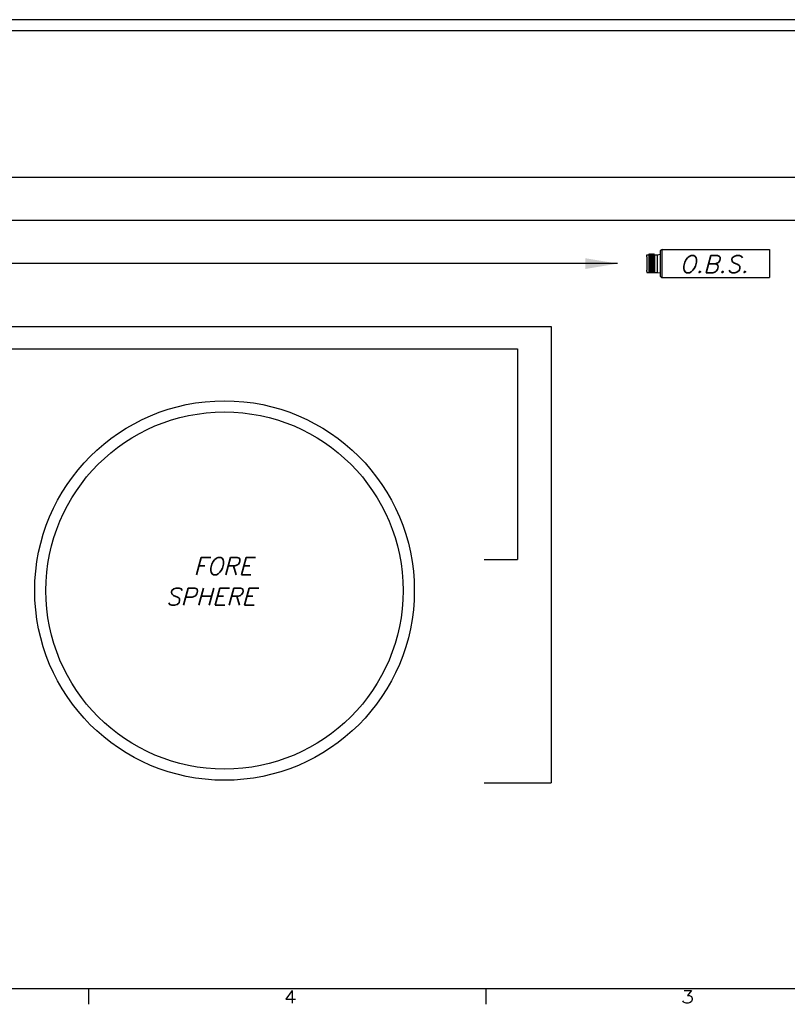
# Model space of a CAD drawing. Extents: x -181 to 162, y 84 to 272.
# Tile 61 of 85: x -66 to -31, y 182 to 226. Entities that reach past the tile are written whole.
import ezdxf
from ezdxf.enums import TextEntityAlignment as Align

# ---------------------------------------------------------------- set-up
doc = ezdxf.new("R2010")
doc.units = 0
doc.header["$LTSCALE"] = 1.5
doc.header["$MEASUREMENT"] = 0
doc.layers.get('0').update_dxf_attribs({"linetype": 'CONTINUOUS'})
for name, color, linetype in [('DEVICE_SERVICE_PANEL', 7, 'CONTINUOUS'), ('FUCKED_UP_WIRE_HEAD', 1, 'CONTINUOUS'), ('SENSOR_OBS', 11, 'CONTINUOUS'), ('TTLBOX', 111, 'CONTINUOUS')]:
    doc.layers.add(name, color=color, linetype=linetype)
doc.styles.add('ENGR', font='Romans', dxfattribs={"oblique": 15})
doc.styles.add('ROMAND', font='Romand', dxfattribs={"height": 0.1})

# ---------------------------------------------------------------- blocks, each defined once
blk = doc.blocks.new('BORDER')
at = {"layer": 'TTLBOX'}
for p, q in [((-20.75, 0), (0, 0)), ((-10.375, 0), (-10.375, -0.125)), ((-7.7812, 0), (-7.7812, -0.125))]:
    blk.add_line(p, q, dxfattribs=at)
at = {"layer": 'TTLBOX', "style": 'ROMAND'}
for s, p in [('4', (-9.0579, -0.1161)), ('3', (-6.4642, -0.1161))]:
    blk.add_text(s, height=0.1, dxfattribs=at).set_placement(p, align=Align.CENTER)
blk = doc.blocks.new('BBORDER')
at = {"layer": 'TTLBOX', "xscale": 0.7619047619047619, "yscale": 0.625, "zscale": 0.7619047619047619}
blk.add_blockref('BORDER', (0, 0), dxfattribs=at)

msp = doc.modelspace()

# ---------------------------------------------------------------- linework, layer by layer
for radius in [8.5, 8]:
    msp.add_circle((-56.36084, 200.1807), radius)
at = {"layer": 'FUCKED_UP_WIRE_HEAD'}
for p, q in [((-22.26254, 225.75466), (-83.21631, 225.75466)), ((-10.6509, 225.25466), (-83.22042, 225.25466)), ((-5.1222, 218.68248), (-80.48373, 218.68248)), ((-29.58777, 216.75466), (-83.21631, 216.75466)), ((-38.75995, 214.82684), (-80.48373, 214.82684)), ((-83.21631, 212.00755), (-41.73373, 212.00755)), ((-41.73373, 212.00755), (-41.73373, 191.5661)), ((-83.21631, 211.00755), (-43.23373, 211.00755)), ((-43.23373, 211.00755), (-43.23373, 201.5661)), ((-44.73373, 201.5661), (-43.23373, 201.5661)), ((-44.73373, 191.5661), (-41.73373, 191.5661))]:
    msp.add_line(p, q, dxfattribs=at)
msp.add_solid([(-40.19995, 215.06684), (-38.75995, 214.82684), (-40.19995, 214.58684)], dxfattribs=at)
at = {"layer": 'SENSOR_OBS'}
for p, q in [((-36.85608, 215.35809), (-36.85608, 214.29559)), ((-36.76233, 215.45184), (-31.95392, 215.45184)), ((-36.76233, 214.20184), (-36.76233, 215.45184)), ((-31.95392, 215.45184), (-31.95392, 214.20184)), ((-37.45392, 215.2228), (-37.35494, 215.2228)), ((-37.45392, 215.12681), (-37.45392, 215.2228)), ((-37.45392, 215.2228), (-37.45392, 215.2228)), ((-37.45392, 215.12681), (-37.45392, 214.52687)), ((-37.45392, 214.82684), (-37.45392, 214.75084)), ((-37.35494, 215.25123), (-37.35494, 214.42972)), ((-37.10877, 215.22699), (-37.10877, 214.40547)), ((-37.10877, 215.22607), (-37.10751, 215.2238)), ((-37.10877, 215.2228), (-36.96886, 215.2228)), ((-37.10751, 215.2238), (-37.10689, 215.2228)), ((-36.96886, 215.2228), (-36.85608, 215.24268)), ((-36.96886, 214.43088), (-36.96886, 215.2228)), ((-37.45392, 214.47687), (-37.45392, 214.52687)), ((-37.45392, 214.47687), (-37.45392, 214.43088)), ((-37.45392, 214.43088), (-37.35494, 214.43088)), ((-37.10877, 214.43088), (-36.96886, 214.43088)), ((-36.96886, 214.43088), (-36.85608, 214.41099)), ((-36.76233, 214.20184), (-31.95392, 214.20184))]:
    msp.add_line(p, q, dxfattribs=at)
at = {"layer": 'SENSOR_OBS', "color": 5}
for p, q in [((-37.34996, 215.25123), (-37.35494, 215.06077)), ((-37.34996, 214.42972), (-37.32774, 215.22396)), ((-37.30552, 215.25123), (-37.32774, 214.40244)), ((-37.30552, 214.42972), (-37.2833, 215.22396)), ((-37.26108, 215.25123), (-37.2833, 214.40244)), ((-37.26108, 214.42972), (-37.23886, 215.22396)), ((-37.21664, 215.25123), (-37.23886, 214.40244)), ((-37.21664, 214.42972), (-37.19442, 215.22396)), ((-37.1722, 215.25123), (-37.19442, 214.40244)), ((-37.1722, 214.42972), (-37.14998, 215.22396)), ((-37.12776, 215.25123), (-37.14998, 214.40244)), ((-37.12776, 214.42972), (-37.10877, 215.1083))]:
    msp.add_line(p, q, dxfattribs=at)
at = {"layer": 'SENSOR_OBS'}
for points in [[(-37.10877, 215.22396), (-37.12452, 215.25123), (-37.13099, 215.25123), (-37.14674, 215.22396), (-37.15321, 215.22396), (-37.16896, 215.25123), (-37.17543, 215.25123), (-37.19118, 215.22396), (-37.19765, 215.22396), (-37.2134, 215.25123), (-37.21987, 215.25123), (-37.23562, 215.22396), (-37.24209, 215.22396), (-37.25784, 215.25123), (-37.26431, 215.25123), (-37.28006, 215.22396), (-37.28653, 215.22396), (-37.30228, 215.25123), (-37.30875, 215.25123), (-37.3245, 215.22396), (-37.33097, 215.22396), (-37.34672, 215.25123), (-37.35319, 215.25123), (-37.35494, 215.2482)], [(-37.10877, 214.40244), (-37.12452, 214.42972), (-37.13099, 214.42972), (-37.14674, 214.40244), (-37.15321, 214.40244), (-37.16896, 214.42972), (-37.17543, 214.42972), (-37.19118, 214.40244), (-37.19765, 214.40244), (-37.2134, 214.42972), (-37.21987, 214.42972), (-37.23562, 214.40244), (-37.24209, 214.40244), (-37.25784, 214.42972), (-37.26431, 214.42972), (-37.28006, 214.40244), (-37.28653, 214.40244), (-37.30228, 214.42972), (-37.30875, 214.42972), (-37.3245, 214.40244), (-37.33097, 214.40244), (-37.34672, 214.42972), (-37.35319, 214.42972), (-37.35494, 214.42668)]]:
    msp.add_lwpolyline(points, dxfattribs=at)
for centre, start, end in [((-36.76233, 215.35809), 90, 180), ((-36.76233, 214.29559), 180, 270)]:
    msp.add_arc(centre, 0.09375, start, end, dxfattribs=at)

# ---------------------------------------------------------------- block references
at = {"layer": 'TTLBOX', "xscale": 9, "yscale": 9, "zscale": 9}
msp.add_blockref('BBORDER', (8.69708, 182.34619), dxfattribs=at)

# ---------------------------------------------------------------- texts
at = {"layer": 'DEVICE_SERVICE_PANEL', "style": 'ENGR', "oblique": 15}
for s, p in [('FORE', (-57.74766, 200.89028)), ('SPHERE', (-58.98906, 199.52412))]:
    msp.add_text(s, height=0.7695, dxfattribs=at).set_placement(p)
at = {"layer": 'SENSOR_OBS', "style": 'ENGR', "oblique": 15}
msp.add_text('O.B.S.', height=0.7695, dxfattribs=at).set_placement((-35.97349, 214.4198))

doc.saveas('drawing.dxf')
